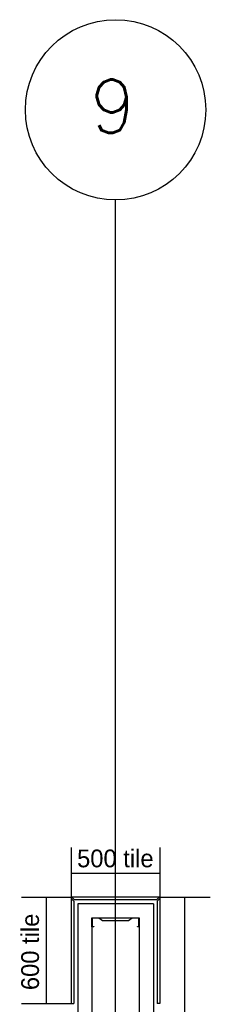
# Model space of a CAD drawing. Header units: millimetres. Extents: x -312551 to 250764, y -35891 to 59426.
# Tile 199 of 256: x -66950 to -65876, y 53873 to 59426. Entities that reach past the tile are written whole.
import ezdxf
from ezdxf.enums import TextEntityAlignment as Align

# ---------------------------------------------------------------- set-up
doc = ezdxf.new("R2010")
doc.units = ezdxf.units.MM
doc.header["$LTSCALE"] = 2.5
for name, color, linetype in [('NF-BUBBLE', 3, 'Continuous'), ('NF-GRIDS', 252, 'Continuous'), ('TERR TILE 500', 11, 'Continuous'), ('TERR TILE 600', 160, 'Continuous'), ('Terracotta Tile', 30, 'Continuous')]:
    doc.layers.add(name, color=color, linetype=linetype)
doc.styles.add('ROMANS', font='romans.shx', dxfattribs={"width": 0.8})

# ---------------------------------------------------------------- blocks, each defined once
blk = doc.blocks.new('BUBBLEGRID')
at = {"layer": 'NF-BUBBLE'}
blk.add_circle((-677.5, 0), 677.5, dxfattribs=at)
at = {"layer": 'NF-BUBBLE', "color": 1, "style": 'ROMANS'}
blk.add_attdef('888', text='', height=400, dxfattribs=at).set_placement((-697.6, -172.6), align=Align.CENTER)

msp = doc.modelspace()

# ---------------------------------------------------------------- linework, layer by layer
at = {"color": 8}
for p, q in [((-66623, 54440.5), (-66623, 49782.9)), ((-66197, 54440.5), (-66623, 54440.5)), ((-66197, 54440.5), (-66197, 49782.9)), ((-66543, 54360.5), (-66277, 54360.5)), ((-66543, 54310.5), (-66543, 49782.9)), ((-66277, 54310.5), (-66277, 49782.9))]:
    msp.add_line(p, q, dxfattribs=at)
msp.add_lwpolyline([(-66533, 54310.5), (-66543, 54310.5), (-66543, 54360.5), (-66503, 54360.5), (-66483, 54345.5), (-66337, 54345.5), (-66317, 54360.5), (-66277, 54360.5), (-66277, 54310.5), (-66287, 54310.5), (-66287, 54312.5), (-66279, 54312.5), (-66279, 54358.5), (-66316.3, 54358.5), (-66336.3, 54343.5), (-66483.6, 54343.5), (-66503.6, 54358.5), (-66541, 54358.5), (-66541, 54312.5), (-66533, 54312.5)], close=True, dxfattribs=at)
at = {"layer": 'NF-GRIDS', "color": 8}
msp.add_line((-66410, -27784), (-66410, 58409.3), dxfattribs=at)
at = {"layer": 'TERR TILE 500', "color": 8}
for p, q in [((-66660, 54757), (-66660, 54469.5)), ((-66160, 54757), (-66160, 54469.5)), ((-66660, 54613.2), (-66160, 54613.2))]:
    msp.add_line(p, q, dxfattribs=at)
at = {"layer": 'TERR TILE 600', "color": 8}
for p, q in [((-66939.5, 54477.5), (-66656, 54477.5)), ((-66799.7, 53877.5), (-66799.7, 54477.5)), ((-66160, 54477.5), (-65876.5, 54477.5)), ((-66020.2, 50277.5), (-66020.2, 54477.5)), ((-66939.5, 53877.5), (-66656, 53877.5))]:
    msp.add_line(p, q, dxfattribs=at)
at = {"layer": 'Terracotta Tile', "color": 8}
for p, q in [((-66660, 54469.5), (-66660, 53877.5)), ((-66645, 54454.5), (-66660, 54469.5)), ((-66164, 54477.5), (-66656, 54477.5)), ((-66641, 54462.5), (-66656, 54477.5)), ((-66179, 54462.5), (-66164, 54477.5)), ((-66175, 54454.5), (-66160, 54469.5)), ((-66160, 54469.5), (-66160, 53877.5)), ((-66645, 54454.5), (-66645, 53877.5)), ((-66179, 54462.5), (-66641, 54462.5)), ((-66175, 54454.5), (-66175, 53877.5)), ((-66660, 53877.5), (-66645, 53877.5)), ((-66660, 53877.5), (-66645, 53877.5)), ((-66660, 53877.5), (-66645, 53877.5)), ((-66660, 53877.5), (-66645, 53877.5)), ((-66160, 53877.5), (-66175, 53877.5))]:
    msp.add_line(p, q, dxfattribs=at)

# ---------------------------------------------------------------- block references
at = {"layer": 'NF-GRIDS', "color": 8, "xscale": 0.75, "yscale": 0.75, "zscale": 0.75}
msp.add_blockref('BUBBLEGRID', (-65901.8, 58917.4), dxfattribs=at).add_auto_attribs({'888': '9'})

# ---------------------------------------------------------------- texts
at = {"layer": 'TERR TILE 500', "color": 8, "insert": (-66626.9, 54746.1), "char_height": 100, "width": 517.833, "attachment_point": 1}
msp.add_mtext('500 tile', dxfattribs=at)
at = {"layer": 'TERR TILE 600', "color": 8, "insert": (-66941.4, 53953.5), "char_height": 100, "width": 503.066, "attachment_point": 1, "rotation": 90}
msp.add_mtext('600 tile', dxfattribs=at)

doc.saveas('drawing.dxf')
